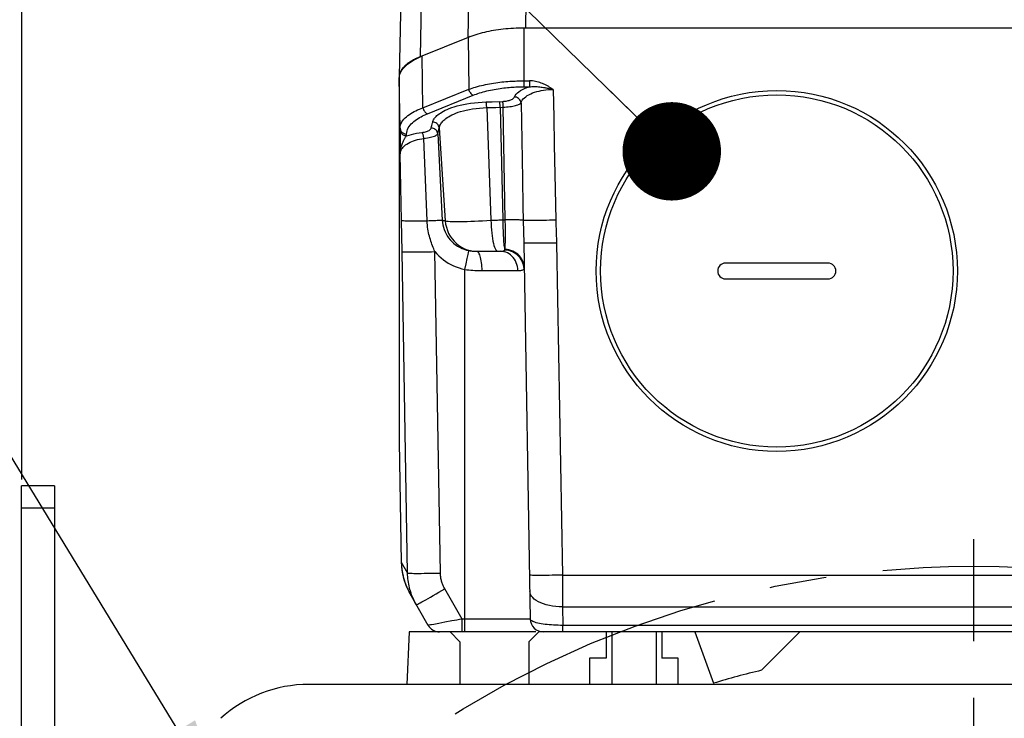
# Model space of a CAD drawing. Header units: millimetres. Extents: x 0 to 420, y 0 to 297.
# Tile 51 of 58: x 287 to 317, y 195 to 217. Entities that reach past the tile are written whole.
import ezdxf
from ezdxf.enums import TextEntityAlignment as Align

# ---------------------------------------------------------------- set-up
doc = ezdxf.new("R2010")
doc.units = ezdxf.units.MM
doc.header["$LTSCALE"] = 23.1
doc.linetypes.add('CENTER', pattern=[0.6, 0.375, -0.075, 0.075, -0.075])
doc.layers.get('0').update_dxf_attribs({"linetype": 'CONTINUOUS'})
for name, color, linetype in [('AXIS', 7, 'CONTINUOUS'), ('COMPONENTS', 7, 'CONTINUOUS'), ('DETAIL', 7, 'CONTINUOUS'), ('DIMENSION', 7, 'CONTINUOUS')]:
    doc.layers.add(name, color=color, linetype=linetype)
doc.styles.get("Standard").update_dxf_attribs({"font": 'arial.ttf'})
doc.styles.add('TEXTSTYLE_4', font='gdt')
doc.dimstyles.new('DIMSTYLE_10', dxfattribs={"dimtxt": 3, "dimasz": 3, "dimexe": 0.18, "dimexo": 0.0625, "dimgap": 0.09, "dimtad": 1, "dimdec": 3, "dimlfac": 5, "dimdsep": 46, "dimtxsty": 'STANDARD', "dimblk": '_FILLED', "dimblk1": '_FILLED', "dimblk2": '_FILLED', "dimcen": 0.09, "dimadec": 0, "dimazin": 0, "dimtp": 0.5, "dimtm": 0.5, "dimtfac": 1, "dimtdec": 3, "dimtofl": 0, "dimtmove": 0, "dimatfit": 3, "dimldrblk": '_FILLED', "dimfxl": 1, "dimtolj": 1, "dimarcsym": 0})
doc.dimstyles.new('DIMSTYLE_2', dxfattribs={"dimtxt": 3, "dimasz": 3, "dimexe": 0.18, "dimexo": 0.0625, "dimgap": 0.09, "dimtad": 1, "dimtih": 1, "dimtoh": 1, "dimlfac": 5, "dimdsep": 46, "dimtxsty": 'STANDARD', "dimblk": '_FILLED', "dimblk1": '_FILLED', "dimblk2": '_FILLED', "dimcen": 0.09, "dimadec": 0, "dimazin": 0, "dimtol": 1, "dimtp": 0.2, "dimtm": 0.2, "dimtfac": 1, "dimtofl": 0, "dimtmove": 0, "dimatfit": 3, "dimldrblk": '_FILLED', "dimfxl": 1, "dimtolj": 1, "dimarcsym": 0})
doc.dimstyles.get("Standard").update_dxf_attribs({"dimtxt": 3, "dimasz": 3, "dimexe": 0.18, "dimexo": 0.0625, "dimgap": 0.09, "dimtad": 1, "dimdec": 3, "dimdsep": 46, "dimtxsty": 'STANDARD', "dimblk": '_FILLED', "dimblk1": '_FILLED', "dimblk2": '_FILLED', "dimcen": 0.09, "dimadec": 0, "dimazin": 0, "dimtol": 1, "dimtp": 0.001, "dimtm": 0.001, "dimtfac": 1, "dimtdec": 3, "dimtofl": 0, "dimtmove": 0, "dimatfit": 3, "dimldrblk": '_FILLED', "dimfxl": 1, "dimtolj": 1, "dimarcsym": 0})

# ---------------------------------------------------------------- blocks, each defined once
blk = doc.blocks.new('_FILLED')
at = {"color": 0, "linetype": 'BYBLOCK'}
blk.add_solid([(0, 0), (-1, 0.2), (-1, -0.2)], dxfattribs=at)
blk = doc.blocks.new('*D1')
at = {"layer": 'DIMENSION', "color": 2, "linetype": 'CONTINUOUS'}
for p, q in [((279.464, 194.658), (253.15, 194.658)), ((281.464, 194.658), (279.464, 194.658)), ((291.532, 187.42), (281.464, 194.658))]:
    blk.add_line(p, q, dxfattribs=at)
at = {"layer": 'DIMENSION', "color": 2, "linetype": 'CONTINUOUS', "xscale": 3, "yscale": 3, "zscale": 3, "rotation": 324.2840328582}
blk.add_blockref('_FILLED', (291.532, 187.42), dxfattribs=at)
at = {"layer": 'DIMENSION', "color": 2, "linetype": 'CONTINUOUS', "style": 'TEXTSTYLE_4'}
for s, p in [('`', (270.643, 195.408)), ('n', (260.15, 195.408))]:
    blk.add_text(s, height=3, dxfattribs=at).set_placement(p, align=Align.RIGHT)
at = {"layer": 'DIMENSION', "color": 2, "linetype": 'CONTINUOUS'}
for s, p in [('300', (267.143, 195.408)), ('0.2', (276.464, 195.408))]:
    blk.add_text(s, height=3, dxfattribs=at).set_placement(p, align=Align.RIGHT)
blk = doc.blocks.new('*D2')
at = {"layer": 'DIMENSION', "color": 2, "linetype": 'CONTINUOUS'}
for p, q in [((279.464, 194.658), (253.15, 194.658)), ((281.464, 194.658), (279.464, 194.658)), ((291.532, 187.42), (281.464, 194.658))]:
    blk.add_line(p, q, dxfattribs=at)
at = {"layer": 'DIMENSION', "color": 2, "linetype": 'CONTINUOUS', "xscale": 3, "yscale": 3, "zscale": 3, "rotation": 324.2840328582}
blk.add_blockref('_FILLED', (291.532, 187.42), dxfattribs=at)
at = {"layer": 'DIMENSION', "color": 2, "linetype": 'CONTINUOUS', "style": 'TEXTSTYLE_4'}
for s, p in [('`', (270.643, 195.408)), ('n', (260.15, 195.408))]:
    blk.add_text(s, height=3, dxfattribs=at).set_placement(p, align=Align.RIGHT)
at = {"layer": 'DIMENSION', "color": 2, "linetype": 'CONTINUOUS'}
for s, p in [('300', (267.143, 195.408)), ('0.2', (276.464, 195.408))]:
    blk.add_text(s, height=3, dxfattribs=at).set_placement(p, align=Align.RIGHT)
blk = doc.blocks.new('*D23')
at = {"layer": 'DIMENSION', "color": 2, "linetype": 'CONTINUOUS'}
for p, q in [((286.89, 229.739), (286.89, 241.166)), ((344.89, 232.233), (344.89, 241.166)), ((286.89, 239.166), (315.89, 239.166)), ((344.89, 239.166), (315.89, 239.166)), ((344.89, 227.154), (344.89, 230.311)), ((286.89, 202.556), (286.89, 228.023)), ((344.89, 202.426), (344.89, 224.957))]:
    blk.add_line(p, q, dxfattribs=at)
at = {"layer": 'DIMENSION', "color": 2, "linetype": 'CONTINUOUS', "xscale": 3, "yscale": 3, "zscale": 3, "rotation": 180}
blk.add_blockref('_FILLED', (286.89, 239.166), dxfattribs=at)
at = {"layer": 'DIMENSION', "color": 2, "linetype": 'CONTINUOUS', "xscale": 3, "yscale": 3, "zscale": 3}
blk.add_blockref('_FILLED', (344.89, 239.166), dxfattribs=at)
at = {"layer": 'DIMENSION', "color": 2, "linetype": 'CONTINUOUS', "insert": (315.89, 242.916), "char_height": 3, "width": 6.99257, "attachment_point": 2, "line_spacing_factor": 0.9}
blk.add_mtext('290', dxfattribs=at)

msp = doc.modelspace()

# ---------------------------------------------------------------- linework, layer by layer
at = {"layer": 'AXIS', "color": 2, "linetype": 'CENTER'}
msp.add_line((315.8897, 169.90658), (315.8897, 200.73249), dxfattribs=at)
msp.add_circle((315.8897, 169.90658), 30, dxfattribs=at)
at = {"layer": 'COMPONENTS', "color": 7, "linetype": 'CONTINUOUS'}
for p, q in [((298.43659, 217.28359), (298.38976, 214.82894)), ((302.1818, 216.30635), (302.12699, 216.30564)), ((302.2367, 216.30658), (302.1818, 216.30635)), ((329.59559, 216.30658), (302.18382, 216.30658)), ((300.48676, 216.02257), (299.02976, 215.43391)), ((300.51563, 216.03389), (300.47785, 216.01897)), ((300.55428, 216.04847), (300.51563, 216.03389)), ((298.3897, 214.77366), (298.39536, 214.83868)), ((298.38977, 214.82894), (298.3897, 214.8225)), ((298.3897, 214.8225), (298.3897, 203.69239)), ((298.41613, 213.20322), (298.41629, 213.1511)), ((298.41629, 213.1511), (298.41724, 213.02544)), ((298.41724, 213.02544), (298.42352, 212.47781)), ((302.18285, 209.75735), (302.38284, 198.2996)), ((300.74062, 209.50658), (301.46845, 209.50658)), ((311.4497, 209.14658), (308.3297, 209.14658)), ((308.3297, 208.66658), (311.4497, 208.66658)), ((298.3897, 203.69858), (298.4539, 200.02005)), ((298.3897, 203.69239), (298.38982, 203.68859)), ((286.8897, 182.35658), (286.8897, 202.35658)), ((287.8897, 202.35658), (286.8897, 202.35658)), ((287.8897, 202.35658), (287.8897, 181.10658)), ((298.4539, 200.02005), (298.45558, 199.97134)), ((299.27423, 198.10658), (298.72145, 199.06403)), ((298.6897, 197.90658), (298.61985, 196.30658)), ((302.54636, 197.90658), (298.6897, 197.90658)), ((300.2397, 197.60658), (299.9397, 197.90658)), ((302.6397, 197.90658), (302.3397, 197.60658)), ((331.67981, 197.90658), (302.6397, 197.90658)), ((304.6897, 197.90658), (304.6897, 197.10658)), ((304.8647, 197.90658), (304.8647, 196.30658)), ((306.2147, 197.90658), (306.2147, 196.30658)), ((306.3897, 197.90658), (306.3897, 197.10658)), ((307.3897, 197.90658), (307.95895, 196.3426)), ((309.42094, 196.73781), (310.5897, 197.90658)), ((300.2397, 197.60658), (300.2397, 196.30658)), ((302.3397, 197.60658), (302.3397, 196.30658)), ((304.1897, 197.10658), (304.1897, 196.30658)), ((304.6897, 197.10658), (304.1897, 197.10658)), ((306.8897, 197.10658), (306.3897, 197.10658)), ((306.8897, 196.30658), (306.8897, 197.10658)), ((336.14507, 196.30658), (295.63433, 196.30658))]:
    msp.add_line(p, q, dxfattribs=at)
at = {"layer": 'COMPONENTS', "color": 9, "linetype": 'CONTINUOUS'}
for p, q in [((299.06131, 217.08791), (299.02976, 215.43391)), ((300.49567, 217.08791), (300.47785, 216.01897)), ((302.25013, 217.11187), (302.2367, 216.30658)), ((302.18382, 216.30658), (302.18382, 214.51908)), ((300.48676, 216.02257), (300.50613, 214.4438)), ((299.11205, 213.88056), (299.09265, 215.45932)), ((298.41613, 213.25954), (298.3897, 214.77366)), ((299.11205, 213.88056), (300.50613, 214.4438)), ((302.14959, 214.51906), (302.35341, 214.51908)), ((302.18381, 214.70103), (302.35357, 214.70103)), ((302.35359, 214.70103), (302.35359, 214.51908)), ((303.0764, 214.43631), (303.09479, 213.59315)), ((299.25273, 213.6986), (300.64684, 214.26186)), ((301.03836, 214.05909), (301.22128, 214.06534)), ((301.05504, 213.88392), (301.14647, 213.88651)), ((301.05504, 213.88392), (301.18376, 210.45128)), ((301.14647, 213.88651), (301.32853, 213.89197)), ((301.22128, 214.06534), (301.54292, 214.07602)), ((301.32853, 213.89197), (301.55892, 213.89943)), ((301.46438, 213.89631), (301.54544, 210.46238)), ((301.61891, 210.46243), (301.55892, 213.89943)), ((302.09966, 214.03171), (302.12133, 212.89178)), ((303.09479, 213.59315), (303.11316, 212.73644)), ((298.41613, 213.20322), (298.41613, 213.25954)), ((299.36584, 213.26497), (299.37538, 213.30472)), ((299.37538, 213.30472), (299.38516, 213.34459)), ((299.38516, 213.34459), (299.39517, 213.38456)), ((299.58332, 213.17066), (299.59822, 213.23177)), ((299.59822, 213.23177), (299.61412, 213.29613)), ((299.60839, 213.27289), (299.79288, 210.43634)), ((298.61609, 213.02125), (298.61609, 213.07763)), ((299.23868, 210.43734), (299.14058, 212.94842)), ((299.56418, 213.0903), (299.57364, 213.13032)), ((299.56418, 213.0903), (299.70051, 210.45271)), ((299.57364, 213.13032), (299.58332, 213.17066)), ((298.45616, 212.71241), (298.46504, 212.74142)), ((302.12133, 212.89178), (302.14352, 211.71206)), ((303.11316, 212.73644), (303.13165, 211.85916)), ((298.45857, 210.44832), (298.42352, 212.47781)), ((298.47481, 209.49524), (298.45857, 210.44832)), ((301.54544, 210.46238), (301.61891, 210.46243)), ((303.17086, 210.12384), (303.18269, 209.7573)), ((303.18269, 209.7573), (303.35936, 199.63616)), ((298.6446, 199.69874), (298.47481, 209.49524)), ((299.64443, 199.69874), (299.47463, 209.49524)), ((300.45831, 209.28328), (300.48476, 209.40991)), ((300.48476, 209.40991), (300.49772, 209.47124)), ((300.3897, 208.95109), (300.42563, 209.12557)), ((300.42563, 209.12557), (300.45831, 209.28328)), ((300.3897, 197.90658), (300.3897, 208.95109)), ((300.9149, 208.91705), (302.00422, 208.91705)), ((287.8897, 201.68166), (286.8897, 201.68166)), ((298.45367, 200.03019), (298.45374, 200.02988)), ((298.45374, 200.02988), (298.45882, 199.91748)), ((298.45374, 200.02988), (298.45385, 200.02913)), ((298.45385, 200.02913), (298.45897, 199.91678)), ((298.45385, 200.02913), (298.6446, 199.69874)), ((298.45897, 199.91678), (298.47039, 199.8049)), ((298.47039, 199.8049), (298.48808, 199.69387)), ((298.48808, 199.69384), (298.51199, 199.58395)), ((298.51199, 199.58395), (298.54204, 199.47558)), ((298.54204, 199.47558), (298.57813, 199.36907)), ((303.35936, 199.63616), (303.36778, 198.67106)), ((303.35936, 199.63616), (328.42004, 199.63616)), ((298.57813, 199.36907), (298.62016, 199.26475)), ((300.30742, 198.2996), (299.77821, 199.21621)), ((303.36778, 198.67106), (303.37764, 198.10658)), ((303.36778, 198.67106), (328.41162, 198.67106)), ((300.30742, 197.90658), (300.30742, 198.2996)), ((302.38284, 198.2996), (300.30742, 198.2996)), ((299.59313, 198.16373), (299.44588, 198.13639)), ((299.77883, 198.19866), (299.59313, 198.16373)), ((303.37764, 197.90658), (303.37764, 198.10658)), ((328.40177, 198.10658), (303.37764, 198.10658))]:
    msp.add_line(p, q, dxfattribs=at)
at = {"layer": 'COMPONENTS', "color": 7, "linetype": 'CONTINUOUS'}
for points in [[(302.18382, 216.30658), (302.10462, 216.30605), (302.02571, 216.30447), (301.94708, 216.30185), (301.86863, 216.29818), (301.79047, 216.29347), (301.71288, 216.28773), (301.63589, 216.28097), (301.55948, 216.27319), (301.48395, 216.26444), (301.40933, 216.25471), (301.33559, 216.244), (301.26294, 216.23236), (301.19143, 216.21981), (301.12102, 216.20632), (301.0518, 216.19194), (300.9838, 216.17667), (300.91701, 216.1605), (300.85151, 216.14345), (300.78729, 216.12552), (300.72436, 216.1067), (300.66283, 216.087), (300.60274, 216.06641), (300.54405, 216.04493), (300.48676, 216.02257)], [(299.02976, 215.43391), (298.99322, 215.41881), (298.95765, 215.40341), (298.92303, 215.38773), (298.88935, 215.37175), (298.85663, 215.35548), (298.82491, 215.33895), (298.79421, 215.32215), (298.76451, 215.30508), (298.73586, 215.28777), (298.70827, 215.27023), (298.68173, 215.25244), (298.65629, 215.23445), (298.63194, 215.21624), (298.60868, 215.19782), (298.58656, 215.17921), (298.56556, 215.16042), (298.5457, 215.14145), (298.527, 215.12233), (298.50946, 215.10305), (298.49307, 215.08361), (298.47788, 215.06405), (298.46387, 215.04437), (298.45105, 215.02456), (298.43944, 215.00465), (298.42903, 214.98466), (298.41983, 214.96456), (298.41185, 214.94441), (298.40509, 214.92419), (298.39956, 214.90391), (298.39525, 214.8836), (298.39217, 214.86326), (298.39032, 214.8429), (298.38977, 214.82894)], [(298.39536, 214.83868), (298.4112, 214.90269), (298.43724, 214.96571), (298.47379, 215.02799), (298.52052, 215.08928), (298.57653, 215.14874), (298.64197, 215.20636), (298.71667, 215.26216), (298.79923, 215.31542), (298.88918, 215.36592), (298.98699, 215.41388), (299.09265, 215.45932)], [(298.45558, 199.97134), (298.45846, 199.92269), (298.46251, 199.87412)], [(298.46243, 199.87471), (298.46383, 199.86067), (298.46656, 199.83559)], [(298.46656, 199.83559), (298.4697, 199.80976), (298.47327, 199.78333), (298.47732, 199.75616), (298.48184, 199.72843), (298.48687, 199.70015), (298.49242, 199.67132), (298.49851, 199.64205), (298.50517, 199.61233), (298.5124, 199.58219), (298.52022, 199.55173), (298.52864, 199.52096), (298.53767, 199.4899), (298.54732, 199.45864), (298.55759, 199.4272), (298.56851, 199.39559), (298.58004, 199.36392), (298.5922, 199.3322), (298.605, 199.30044), (298.61842, 199.26874), (298.63245, 199.23712), (298.6471, 199.20558), (298.66234, 199.17422), (298.67817, 199.14306), (298.69457, 199.1121), (298.71152, 199.08144), (298.72145, 199.06403)], [(298.91219, 198.73366), (298.8846, 198.78305), (298.85846, 198.83311), (298.83379, 198.8838), (298.8106, 198.93507), (298.78889, 198.98689), (298.76867, 199.03925), (298.74994, 199.09211), (298.73271, 199.14543), (298.71699, 199.19921), (298.70277, 199.25341), (298.69009, 199.30799), (298.67892, 199.36295), (298.6693, 199.41824), (298.66123, 199.47382), (298.65471, 199.52971), (298.64976, 199.58586), (298.64638, 199.64222), (298.6446, 199.69874)]]:
    msp.add_lwpolyline(points, dxfattribs=at)
at = {"layer": 'COMPONENTS', "color": 9, "linetype": 'CONTINUOUS'}
for points in [[(300.50613, 214.4438), (300.55609, 214.46175), (300.60778, 214.47927), (300.66121, 214.49632), (300.71645, 214.51292), (300.77339, 214.52899), (300.83167, 214.54444), (300.89123, 214.55924), (300.95202, 214.57338), (301.01367, 214.58677), (301.07608, 214.59941), (301.1392, 214.61131), (301.2026, 214.62239), (301.26618, 214.63266), (301.32987, 214.64216), (301.39321, 214.65082), (301.45613, 214.65869), (301.51854, 214.66579), (301.57999, 214.67211), (301.6404, 214.67768), (301.6997, 214.68255), (301.75744, 214.68673), (301.81355, 214.69027), (301.868, 214.69322), (301.92034, 214.6956), (301.97052, 214.69747), (302.01852, 214.6989), (302.06391, 214.69991), (302.10653, 214.70055), (302.14651, 214.70091), (302.18381, 214.70103)], [(300.50615, 214.44381), (300.51347, 214.41649), (300.5235, 214.38981), (300.53604, 214.36429), (300.55084, 214.34046), (300.56758, 214.3188), (300.58594, 214.29975), (300.60554, 214.28371), (300.62598, 214.27099), (300.64684, 214.26186)], [(300.64684, 214.26186), (300.69257, 214.27984), (300.73988, 214.29734), (300.78877, 214.31435), (300.83938, 214.33093), (300.89156, 214.34702), (300.94492, 214.36248), (300.99948, 214.37727), (301.05521, 214.39141), (301.11166, 214.40482), (301.16883, 214.41745), (301.2267, 214.42934), (301.28475, 214.44044), (301.34298, 214.45071), (301.40139, 214.46019), (301.4594, 214.46887), (301.51702, 214.47674), (301.57424, 214.48382), (301.63052, 214.49016), (301.68584, 214.49574), (301.7402, 214.50058), (301.79309, 214.50478), (301.84449, 214.50833), (301.8944, 214.51124), (301.94235, 214.51365), (301.98832, 214.51554), (302.03232, 214.51693), (302.07392, 214.51796), (302.11296, 214.51869), (302.14959, 214.51906)], [(301.92407, 214.25369), (301.95312, 214.29344), (301.98972, 214.33152), (302.03441, 214.36815), (302.08665, 214.40311), (302.14483, 214.43575), (302.20842, 214.46584), (302.27794, 214.49362), (302.35341, 214.51908)], [(302.09966, 214.03171), (302.11616, 214.07197), (302.13918, 214.11062), (302.16839, 214.14763), (302.20344, 214.1832), (302.24396, 214.21713), (302.2896, 214.24893), (302.33991, 214.27851), (302.39449, 214.30595), (302.45301, 214.33091), (302.51514, 214.35335), (302.58035, 214.37331), (302.64789, 214.39053), (302.71713, 214.40492), (302.78775, 214.41656), (302.8594, 214.42552), (302.93169, 214.43182), (303.00415, 214.43542), (303.0764, 214.43631)], [(302.86048, 214.56867), (302.82645, 214.58588), (302.79068, 214.60235), (302.75318, 214.61807), (302.71382, 214.63328), (302.67273, 214.64774), (302.63026, 214.66074), (302.58632, 214.67226), (302.541, 214.68232), (302.495, 214.69029), (302.44854, 214.69596), (302.4014, 214.69954), (302.35357, 214.70103)], [(302.35359, 214.51908), (302.39201, 214.52283), (302.43092, 214.52533), (302.4703, 214.52662), (302.51028, 214.52676), (302.55066, 214.52579), (302.5909, 214.52379), (302.63093, 214.52084), (302.67075, 214.51702), (302.70991, 214.51245), (302.74823, 214.50723), (302.78581, 214.50144), (302.8226, 214.49515)], [(302.8226, 214.49515), (302.84636, 214.49078), (302.86966, 214.48625), (302.89249, 214.48158), (302.91481, 214.47682), (302.93665, 214.47197), (302.95802, 214.46704), (302.97892, 214.46204), (302.99934, 214.45698), (303.01931, 214.45189), (303.03882, 214.44677), (303.05784, 214.44159), (303.0764, 214.43631)], [(303.0764, 214.43631), (303.06154, 214.44687), (303.04615, 214.45752), (303.03022, 214.46827), (303.01379, 214.47912), (302.99683, 214.49006), (302.97927, 214.50109), (302.96114, 214.51224), (302.94241, 214.52347), (302.92299, 214.53473), (302.90285, 214.54601), (302.88201, 214.55732), (302.86048, 214.56867)], [(301.54292, 214.07602), (301.57727, 214.07778), (301.61074, 214.0807), (301.64334, 214.0848), (301.67531, 214.09011), (301.70641, 214.0966), (301.73589, 214.10415), (301.76371, 214.1128), (301.78991, 214.12251), (301.81381, 214.13311), (301.83538, 214.14462), (301.85465, 214.15701), (301.87106, 214.17), (301.88442, 214.1835), (301.89493, 214.19759), (301.92407, 214.25369)], [(302.09968, 214.03172), (302.09422, 214.06216), (302.08355, 214.09164), (302.06797, 214.11935), (302.04789, 214.14456), (302.02387, 214.16656), (301.99655, 214.18477), (301.96668, 214.19869), (301.93507, 214.20794), (301.90258, 214.21227)], [(298.41613, 213.25955), (298.42009, 213.30981), (298.43132, 213.35829), (298.44904, 213.40484), (298.47245, 213.44929), (298.50084, 213.49163), (298.53367, 213.53204), (298.57033, 213.5705), (298.61024, 213.60697), (298.65305, 213.64162), (298.69828, 213.67446), (298.74548, 213.7055), (298.7945, 213.73491), (298.84497, 213.76273), (298.89654, 213.78897), (298.94926, 213.81383), (299.00297, 213.83739), (299.05731, 213.85962), (299.11205, 213.88056)], [(299.11203, 213.88055), (299.11935, 213.85324), (299.12939, 213.82655), (299.14193, 213.80103), (299.15672, 213.7772), (299.17347, 213.75554), (299.19183, 213.7365), (299.21143, 213.72045), (299.23187, 213.70774), (299.25273, 213.6986)], [(299.41059, 213.44473), (299.41715, 213.46736), (299.42629, 213.49048), (299.43801, 213.51408), (299.45209, 213.53818), (299.46875, 213.56276), (299.48868, 213.58783), (299.51183, 213.6134), (299.53826, 213.63945), (299.56881, 213.66587), (299.60345, 213.6927), (299.64221, 213.7199), (299.68606, 213.74721), (299.735, 213.7747), (299.78904, 213.80232), (299.84917, 213.82963), (299.91555, 213.85672), (299.98803, 213.88351), (300.06716, 213.90928), (300.15329, 213.93409), (300.24606, 213.95787), (300.345, 213.97969), (300.45097, 213.99954), (300.5631, 214.01743), (300.67822, 214.03242), (300.79528, 214.04421), (300.91532, 214.0531), (301.03836, 214.05909)], [(299.61412, 213.29613), (299.6218, 213.31988), (299.63158, 213.34412), (299.64358, 213.36876), (299.65798, 213.39381), (299.67506, 213.41935), (299.69503, 213.44534), (299.71807, 213.47171), (299.74454, 213.49847), (299.77467, 213.52556), (299.8087, 213.55287), (299.84705, 213.58036), (299.88999, 213.60792), (299.93774, 213.6354), (299.99077, 213.66268), (300.04942, 213.68962), (300.1138, 213.71598), (300.18414, 213.74146), (300.2607, 213.76587), (300.34342, 213.78891), (300.43193, 213.81014), (300.52658, 213.8294), (300.62677, 213.84631), (300.73036, 213.86035), (300.83627, 213.87131), (300.94466, 213.8792), (301.05504, 213.88392)], [(301.05504, 213.88392), (301.05393, 213.90899), (301.05257, 213.93349), (301.05099, 213.95704), (301.04921, 213.97927), (301.04725, 213.9998), (301.04516, 214.01833), (301.04295, 214.03455), (301.04067, 214.04821), (301.03836, 214.05909)], [(301.46442, 213.89631), (301.46338, 213.92155), (301.46209, 213.94624), (301.46058, 213.96999), (301.45887, 213.9924), (301.457, 214.01312), (301.45499, 214.03181), (301.45287, 214.04818), (301.45068, 214.06195), (301.44846, 214.0729)], [(301.55892, 213.89943), (301.55787, 213.92467), (301.55657, 213.94937), (301.55506, 213.97311), (301.55335, 213.99552), (301.55147, 214.01624), (301.54946, 214.03494), (301.54734, 214.0513), (301.54515, 214.06507), (301.54292, 214.07602)], [(301.55892, 213.89943), (301.61007, 213.90141), (301.66059, 213.90449), (301.71012, 213.90868), (301.75823, 213.914), (301.80458, 213.92041), (301.84887, 213.92782), (301.89075, 213.93625), (301.92985, 213.94568), (301.96583, 213.95592), (301.99838, 213.967), (302.02717, 213.9789), (302.05193, 213.99135), (302.0724, 214.00424), (302.08837, 214.01769), (302.09966, 214.03171)], [(298.61609, 213.07763), (298.62077, 213.12797), (298.63072, 213.17634), (298.64595, 213.22272), (298.66703, 213.26712), (298.69338, 213.30955), (298.72328, 213.35001), (298.75658, 213.38847), (298.79342, 213.42496), (298.83252, 213.45965), (298.87374, 213.4925), (298.9172, 213.52354), (298.96203, 213.55298), (299.00809, 213.58081), (299.05551, 213.60705), (299.10374, 213.63192), (299.1526, 213.65551), (299.20226, 213.67774), (299.25273, 213.6986)], [(298.41613, 213.25958), (298.41829, 213.23569), (298.42374, 213.21227), (298.43242, 213.18969), (298.44416, 213.16834), (298.45877, 213.14857), (298.47601, 213.13071), (298.49559, 213.11507), (298.51718, 213.10189), (298.54043, 213.09141), (298.56494, 213.0838), (298.5903, 213.07918), (298.61609, 213.07763)], [(299.08564, 213.12763), (299.12221, 213.13271), (299.15684, 213.1391), (299.18955, 213.14681), (299.22064, 213.15591), (299.2498, 213.16634), (299.27612, 213.17782), (299.29953, 213.19043), (299.32009, 213.2041), (299.33708, 213.21843), (299.35024, 213.23329), (299.35983, 213.2488), (299.36584, 213.26497)], [(299.56418, 213.0903), (299.55846, 213.12042), (299.54757, 213.14944), (299.5318, 213.17658), (299.51157, 213.20112), (299.48742, 213.22238), (299.46, 213.23981), (299.43006, 213.25293), (299.39839, 213.2614), (299.36584, 213.26497)], [(299.39517, 213.38456), (299.40539, 213.42464), (299.41059, 213.44473)], [(299.60839, 213.27289), (299.60219, 213.30257), (299.59098, 213.33112), (299.57504, 213.35778), (299.55479, 213.38187), (299.53076, 213.40274), (299.50359, 213.41985), (299.47397, 213.43276), (299.4427, 213.44113), (299.41059, 213.44473)], [(298.61609, 213.02127), (298.5903, 213.02282), (298.56494, 213.02744), (298.54043, 213.03506), (298.51718, 213.04554), (298.49559, 213.05871), (298.47601, 213.07436), (298.45877, 213.09222), (298.44416, 213.11199), (298.43242, 213.13334), (298.42374, 213.15591), (298.41829, 213.17934), (298.41613, 213.20322)], [(298.42352, 212.4778), (298.4259, 212.5131), (298.43333, 212.54801), (298.44585, 212.58254), (298.46354, 212.61698), (298.48638, 212.65107), (298.51413, 212.68401), (298.54657, 212.71573), (298.58356, 212.7463), (298.62473, 212.7752), (298.66966, 212.80229), (298.7182, 212.8277), (298.77038, 212.85121), (298.82627, 212.87291), (298.88532, 212.89271), (298.94671, 212.91021), (299.00987, 212.92526), (299.07461, 212.938), (299.14058, 212.94842)], [(298.46504, 212.74142), (298.47464, 212.76937), (298.48483, 212.79625), (298.49552, 212.82201), (298.50658, 212.84662), (298.51789, 212.87002), (298.52935, 212.89217), (298.54088, 212.91305), (298.55235, 212.93261), (298.56368, 212.9508), (298.5748, 212.96764), (298.58565, 212.98311), (298.59618, 212.9972), (298.60634, 213.00992), (298.61609, 213.02128)], [(298.61609, 213.02125), (298.68785, 213.04548), (298.7622, 213.06711), (298.83916, 213.08614), (298.91872, 213.10257), (299.00088, 213.1164), (299.08564, 213.12763)], [(299.14052, 212.94841), (299.13705, 212.97414), (299.13271, 212.99933), (299.12758, 213.02355), (299.12173, 213.0464), (299.11527, 213.06748), (299.10832, 213.08645), (299.10098, 213.10297), (299.09337, 213.11678), (299.08564, 213.12763)], [(299.14058, 212.94842), (299.19479, 212.95434), (299.24708, 212.96152), (299.29696, 212.96996), (299.3439, 212.97968), (299.38745, 212.99061), (299.42721, 213.00252), (299.46275, 213.01543), (299.49365, 213.0293), (299.51953, 213.04376), (299.54008, 213.0587), (299.55504, 213.07421), (299.56418, 213.0903)], [(298.42352, 212.4778), (298.42363, 212.49903), (298.42429, 212.52002), (298.42549, 212.54076), (298.4272, 212.56124), (298.4294, 212.58145), (298.43206, 212.60132), (298.43516, 212.62085), (298.43868, 212.64001), (298.44256, 212.65877), (298.44679, 212.67708), (298.45133, 212.69497), (298.45615, 212.71241)], [(303.13165, 211.85916), (303.15081, 210.93322), (303.1606, 210.45376)], [(302.14352, 211.71206), (302.15906, 210.87935), (302.16705, 210.44913)], [(298.45857, 210.44832), (298.46324, 210.44615), (298.47586, 210.44412), (298.49634, 210.44228), (298.52451, 210.44062), (298.56015, 210.43916), (298.60297, 210.43791), (298.65264, 210.43689), (298.70874, 210.4361), (298.77084, 210.43555), (298.83844, 210.43523), (298.91099, 210.43517), (298.98792, 210.43534), (299.06861, 210.43576), (299.15242, 210.43642), (299.23868, 210.43732)], [(299.23869, 210.43734), (299.29701, 210.4401), (299.35338, 210.44265), (299.40724, 210.44498), (299.45803, 210.44705), (299.50524, 210.44885), (299.54838, 210.45035), (299.58701, 210.45155), (299.62073, 210.45243), (299.64921, 210.45298), (299.67215, 210.4532), (299.68932, 210.45308), (299.70053, 210.45263)], [(299.47463, 209.49525), (299.45694, 209.53743), (299.43917, 209.58079), (299.42144, 209.62537), (299.40378, 209.67139), (299.3864, 209.71874), (299.36954, 209.76696), (299.35327, 209.81606), (299.3377, 209.86611), (299.32301, 209.91678), (299.30935, 209.96774), (299.29665, 210.01936), (299.28481, 210.07237), (299.2741, 210.12651), (299.26452, 210.18209), (299.25582, 210.24077), (299.24827, 210.30314), (299.24242, 210.36867), (299.23869, 210.43734)], [(299.70051, 210.45271), (299.70688, 210.38069), (299.71855, 210.30921), (299.73549, 210.23863), (299.75764, 210.16928), (299.78491, 210.1016), (299.81712, 210.03612), (299.85401, 209.97328), (299.89544, 209.9133), (299.94126, 209.85643), (299.99125, 209.80295), (300.04514, 209.75318), (300.10277, 209.70733), (300.16388, 209.66565), (300.22814, 209.62839), (300.29525, 209.59583), (300.36488, 209.56813), (300.43665, 209.54543), (300.51018, 209.52786)], [(299.70051, 210.45271), (299.70728, 210.452), (299.71489, 210.45103), (299.72336, 210.44978), (299.73268, 210.44824), (299.74289, 210.44643), (299.754, 210.44433), (299.76602, 210.44196), (299.77898, 210.43929), (299.79288, 210.43634)], [(299.79288, 210.43634), (299.83385, 210.42912), (299.88355, 210.42329), (299.94186, 210.41881), (300.00872, 210.41572), (300.08388, 210.41396), (300.16686, 210.41336), (300.25732, 210.41392), (300.35489, 210.41561), (300.45889, 210.41824), (300.56884, 210.42179), (300.6842, 210.42625), (300.80405, 210.43146), (300.92762, 210.43735), (301.05441, 210.44397), (301.18376, 210.45128)], [(299.79289, 210.43634), (299.80437, 210.33707), (299.82527, 210.2395), (299.85539, 210.1446), (299.89442, 210.05331), (299.94198, 209.96656), (299.99758, 209.88521), (300.06068, 209.81007), (300.13064, 209.74189), (300.20676, 209.68136), (300.28828, 209.62908), (300.37439, 209.58557), (300.46423, 209.55128), (300.55689, 209.52653), (300.65145, 209.51158), (300.74696, 209.50658)], [(301.18376, 210.45128), (301.22342, 210.45332), (301.26327, 210.45517), (301.30329, 210.45681), (301.34351, 210.45824), (301.38387, 210.45948), (301.42427, 210.46051), (301.46465, 210.46133), (301.50505, 210.46195), (301.54544, 210.46236)], [(301.18376, 210.45128), (301.18605, 210.35086), (301.19049, 210.25202), (301.19705, 210.15578), (301.20566, 210.06312), (301.21622, 209.97498), (301.22864, 209.89227), (301.24278, 209.81582), (301.2585, 209.74641), (301.27564, 209.68476), (301.29403, 209.63148), (301.31347, 209.58713), (301.33378, 209.55216), (301.35473, 209.52693), (301.37613, 209.51168), (301.39774, 209.50658)], [(301.54664, 210.46238), (301.54722, 210.379), (301.54835, 210.29652), (301.55003, 210.21552), (301.55225, 210.13655), (301.55499, 210.06017), (301.55823, 209.98691), (301.56195, 209.9173), (301.56612, 209.85181), (301.57071, 209.79091), (301.5757, 209.73506), (301.58104, 209.6846), (301.58671, 209.6398), (301.59268, 209.60099), (301.5989, 209.56852), (301.60533, 209.54265)], [(301.6118, 209.56174), (301.61416, 209.58555), (301.61627, 209.61341), (301.61814, 209.64519), (301.61982, 209.68076), (301.62132, 209.71996), (301.62256, 209.76262), (301.62357, 209.80856), (301.62436, 209.85757), (301.62489, 209.9094), (301.62518, 209.96378), (301.62524, 210.0205), (301.62505, 210.07941), (301.6246, 210.14035), (301.62393, 210.20297), (301.62302, 210.2668), (301.62188, 210.33148), (301.62051, 210.39678), (301.61891, 210.46243)], [(302.16705, 210.44913), (302.15837, 210.45131), (302.14473, 210.45337), (302.12624, 210.45528), (302.10308, 210.45702), (302.07542, 210.45859), (302.0435, 210.45996), (302.00759, 210.46113), (301.968, 210.46209), (301.92506, 210.46282), (301.87913, 210.46333), (301.8306, 210.46361), (301.77988, 210.46365), (301.72739, 210.46346), (301.67359, 210.46303), (301.61891, 210.46238)], [(302.16703, 210.44913), (302.1693, 210.33321), (302.17192, 210.21769), (302.17771, 209.98744)], [(303.1606, 210.45376), (303.0635, 210.45188), (302.96732, 210.45018), (302.87297, 210.44868), (302.78134, 210.44739), (302.69329, 210.44633), (302.60966, 210.44551), (302.53124, 210.44492), (302.45877, 210.44459), (302.39294, 210.4445), (302.33436, 210.44467), (302.2836, 210.44508), (302.24112, 210.44575), (302.20734, 210.44665), (302.18257, 210.44779), (302.16705, 210.44914)], [(303.1606, 210.45376), (303.16385, 210.34786), (303.17086, 210.12384)], [(302.17771, 209.98744), (302.1805, 209.87244), (302.18284, 209.75743)], [(303.18269, 209.7573), (303.0782, 209.75558), (302.97485, 209.75406), (302.87378, 209.75277), (302.77609, 209.75172), (302.68286, 209.75092), (302.5951, 209.75039), (302.51377, 209.75012), (302.43977, 209.75012), (302.37391, 209.75039), (302.3169, 209.75092), (302.26938, 209.75172), (302.23186, 209.75277), (302.20475, 209.75407), (302.18835, 209.75558), (302.18285, 209.75731)], [(298.47481, 209.49524), (298.481, 209.49353), (298.49798, 209.49203), (298.52555, 209.49076), (298.56343, 209.48972), (298.6112, 209.48893), (298.66834, 209.4884), (298.73423, 209.48813), (298.80816, 209.48813), (298.88932, 209.4884), (298.97683, 209.48893), (299.06975, 209.48972), (299.16706, 209.49076), (299.26771, 209.49203), (299.37061, 209.49353), (299.47463, 209.49524)], [(299.47463, 209.49524), (299.53443, 209.42775), (299.59762, 209.364), (299.66419, 209.30402), (299.73438, 209.2476), (299.80795, 209.19494), (299.88419, 209.14659), (299.96308, 209.1026), (300.04464, 209.06292), (300.12815, 209.02789), (300.21338, 208.99763), (300.30056, 208.97204), (300.3897, 208.95109)], [(300.49772, 209.47124), (300.50631, 209.5111), (300.50885, 209.52243), (300.51018, 209.52786)], [(300.51018, 209.52786), (300.53619, 209.52298), (300.5621, 209.51882), (300.58789, 209.51535), (300.61353, 209.51251), (300.63905, 209.51028), (300.66449, 209.50861), (300.6899, 209.50746), (300.71527, 209.50679), (300.74062, 209.50658)], [(300.9149, 208.91705), (300.91365, 208.97901), (300.91055, 209.04019), (300.90563, 209.09994), (300.89894, 209.15762), (300.89055, 209.21261), (300.88055, 209.26432), (300.86906, 209.3122), (300.85619, 209.35573), (300.84208, 209.39445), (300.82689, 209.42794), (300.81077, 209.45584), (300.7939, 209.47786), (300.77646, 209.49376), (300.75863, 209.50337), (300.74062, 209.50658)], [(301.46845, 209.50658), (301.49179, 209.50689), (301.51328, 209.50789), (301.53285, 209.50968), (301.55038, 209.51236), (301.56579, 209.51603), (301.57909, 209.5208), (301.59021, 209.52675), (301.599, 209.534), (301.60533, 209.54264)], [(302.00422, 208.91705), (302.00038, 208.97901), (301.99085, 209.04019), (301.97571, 209.09994), (301.95514, 209.15762), (301.92936, 209.21261), (301.89864, 209.26432), (301.86331, 209.31219), (301.82375, 209.35572), (301.78038, 209.39444), (301.73367, 209.42793), (301.68412, 209.45584), (301.63226, 209.47786), (301.57864, 209.49376), (301.52384, 209.50337), (301.46845, 209.50658)], [(301.60533, 209.54265), (301.60695, 209.54543), (301.60835, 209.54837), (301.60953, 209.55147), (301.6105, 209.55472), (301.61126, 209.55815), (301.6118, 209.56174)], [(302.17374, 209.09036), (302.1565, 209.14653), (302.13354, 209.20086), (302.10509, 209.25279), (302.07145, 209.30179), (302.03295, 209.34738), (301.98999, 209.38907), (301.943, 209.42647), (301.89245, 209.45917), (301.83887, 209.48686), (301.78278, 209.50925), (301.72477, 209.52612), (301.66542, 209.53729), (301.60533, 209.54265)], [(302.19597, 209.00531), (302.19185, 209.06292), (302.18156, 209.11981), (302.16519, 209.17542), (302.14293, 209.22915), (302.11499, 209.28045), (302.08168, 209.32879), (302.04332, 209.37367), (302.00033, 209.41462), (301.95315, 209.45121), (301.90227, 209.48308), (301.84821, 209.50988), (301.79154, 209.53134), (301.73283, 209.54724), (301.67272, 209.55741), (301.6118, 209.56175)], [(302.19044, 208.97475), (302.18509, 209.0329), (302.17374, 209.09036)], [(300.3897, 208.95109), (300.45051, 208.9434), (300.51081, 208.93673), (300.57054, 208.93108), (300.62958, 208.92652), (300.68792, 208.92299), (300.74567, 208.92029), (300.80281, 208.91837), (300.85924, 208.91729), (300.9149, 208.91705)], [(302.00422, 208.91705), (302.03568, 208.91728), (302.06486, 208.91894), (302.09158, 208.92202), (302.11567, 208.92637), (302.13695, 208.93215), (302.15524, 208.93982), (302.17036, 208.94956), (302.18215, 208.96121), (302.19044, 208.97475)], [(298.6446, 199.69874), (298.65079, 199.69703), (298.66777, 199.69553), (298.69535, 199.69426), (298.73322, 199.69322), (298.78099, 199.69243), (298.83813, 199.6919), (298.90402, 199.69163), (298.97795, 199.69163), (299.05911, 199.6919), (299.14663, 199.69243), (299.23954, 199.69322), (299.33685, 199.69426), (299.4375, 199.69553), (299.5404, 199.69703), (299.64443, 199.69874)], [(299.77821, 199.21621), (299.76442, 199.24091), (299.75136, 199.26592), (299.73904, 199.29123), (299.72744, 199.31686), (299.71658, 199.34279), (299.70647, 199.36897), (299.6971, 199.3954), (299.68848, 199.42209), (299.68061, 199.44898), (299.67351, 199.47609), (299.66716, 199.5034), (299.66158, 199.53088), (299.65677, 199.55853), (299.65273, 199.58635), (299.64947, 199.61428), (299.64701, 199.64231), (299.64532, 199.67047), (299.64443, 199.69874)], [(303.35936, 199.63616), (303.25487, 199.63443), (303.15152, 199.63291), (303.05045, 199.63162), (302.95276, 199.63057), (302.85952, 199.62977), (302.77176, 199.62923), (302.69044, 199.62896), (302.61644, 199.62896), (302.55057, 199.62923), (302.49357, 199.62977), (302.44604, 199.63057), (302.40852, 199.63162), (302.38142, 199.63291), (302.36502, 199.63443), (302.35951, 199.63616)], [(298.62016, 199.26475), (298.66798, 199.16297), (298.72145, 199.06403)], [(298.91219, 198.73366), (298.91767, 198.73501), (298.93247, 198.74176), (298.95643, 198.75384), (298.9893, 198.77112), (299.03072, 198.79341), (299.08023, 198.82047), (299.13731, 198.85201), (299.20133, 198.88768), (299.27161, 198.9271), (299.34737, 198.96985), (299.4278, 199.01545), (299.51203, 199.06342), (299.59914, 199.11323), (299.68819, 199.16434), (299.77821, 199.21621)], [(303.36778, 198.67106), (303.26385, 198.67241), (303.16103, 198.67916), (303.06046, 198.69124), (302.96322, 198.70852), (302.87036, 198.73081), (302.78289, 198.75787), (302.70176, 198.78941), (302.62785, 198.82508), (302.56195, 198.8645), (302.50478, 198.90725), (302.45696, 198.95285), (302.41902, 199.00082), (302.39135, 199.05063), (302.37426, 199.10174), (302.36794, 199.15361)], [(300.30742, 198.2996), (300.22773, 198.28453), (300.14878, 198.26934), (300.07094, 198.25426), (299.99446, 198.23961), (299.77883, 198.19866)], [(303.37764, 198.10658), (303.30579, 198.10671), (303.2342, 198.10789), (303.16322, 198.11011), (303.09328, 198.11336), (303.02471, 198.11761), (302.9578, 198.12291), (302.89291, 198.12918), (302.83043, 198.13639), (302.77062, 198.14462), (302.71383, 198.15375), (302.66045, 198.16373), (302.61083, 198.17463), (302.56527, 198.18631), (302.52414, 198.19866), (302.48778, 198.21178), (302.45645, 198.22549), (302.43041, 198.23961), (302.40991, 198.25426), (302.39509, 198.26934), (302.38604, 198.28453), (302.38284, 198.2996)], [(299.34231, 198.11761), (299.29908, 198.11011), (299.28543, 198.10789), (299.27714, 198.10671), (299.27423, 198.10658)], [(299.44588, 198.13639), (299.37176, 198.12291), (299.34231, 198.11761)]]:
    msp.add_lwpolyline(points, dxfattribs=at)
at = {"layer": 'COMPONENTS', "color": 7, "linetype": 'CONTINUOUS'}
msp.add_circle((309.8897, 208.90658), 5.5, dxfattribs=at)
at = {"layer": 'COMPONENTS', "color": 9, "linetype": 'CONTINUOUS'}
msp.add_circle((309.8897, 208.90658), 5.36807, dxfattribs=at)
at = {"layer": 'COMPONENTS', "color": 7, "linetype": 'CONTINUOUS'}
for centre, radius, start, end in [((308.3297, 208.90658), 0.24, 90, 270), ((311.4497, 208.90658), 0.24, 270, 90), ((302.78278, 198.30658), 0.4, 181, 270), ((299.62064, 198.30658), 0.4, 210, 270), ((315.8897, 169.90658), 27.6, 103.554821, 106.699148), ((295.63433, 192.30658), 4, 90, 132.121702)]:
    msp.add_arc(centre, radius, start, end, dxfattribs=at)

# ---------------------------------------------------------------- dimensions: what is measured, and where the dimension line sits
at = {"layer": 'DIMENSION', "color": 2, "linetype": 'CONTINUOUS'}
dim = msp.add_linear_dim(base=(344.8897, 239.16566), p1=(286.8897, 202.55629), p2=(344.8897, 202.42561), dimstyle='DIMSTYLE_10', dxfattribs=at)
dim.commit()
dim.dimension.update_dxf_attribs({"geometry": '*D23', "text_midpoint": (312.39342, 241.41566), "dimtype": 160})
for picture in ['*D1', '*D2']:
    dim = msp.add_diameter_dim_2p(p1=(291.53208, 187.41961), p2=(340.24733, 152.39356), dimstyle='DIMSTYLE_2', dxfattribs=at)
    dim.commit()
    dim.dimension.update_dxf_attribs({"geometry": picture, "text_midpoint": (261.39649, 196.90826), "dimtype": 163})

# ---------------------------------------------------------------- leaders
at = {"layer": 'DETAIL', "color": 2, "linetype": 'CONTINUOUS'}
for points, override in [([(306.69162, 212.5526), (289.74804, 229.16566), (286.83665, 229.16566)], {"dimtad": 0, "dimldrblk": 'DOT'}), ([(293.22141, 192.3413), (285.33115, 205.26948), (280.33115, 205.26948)], {"dimtad": 0})]:
    msp.add_leader(points, dimstyle='STANDARD', override=override, dxfattribs=at)

doc.saveas('drawing.dxf')
